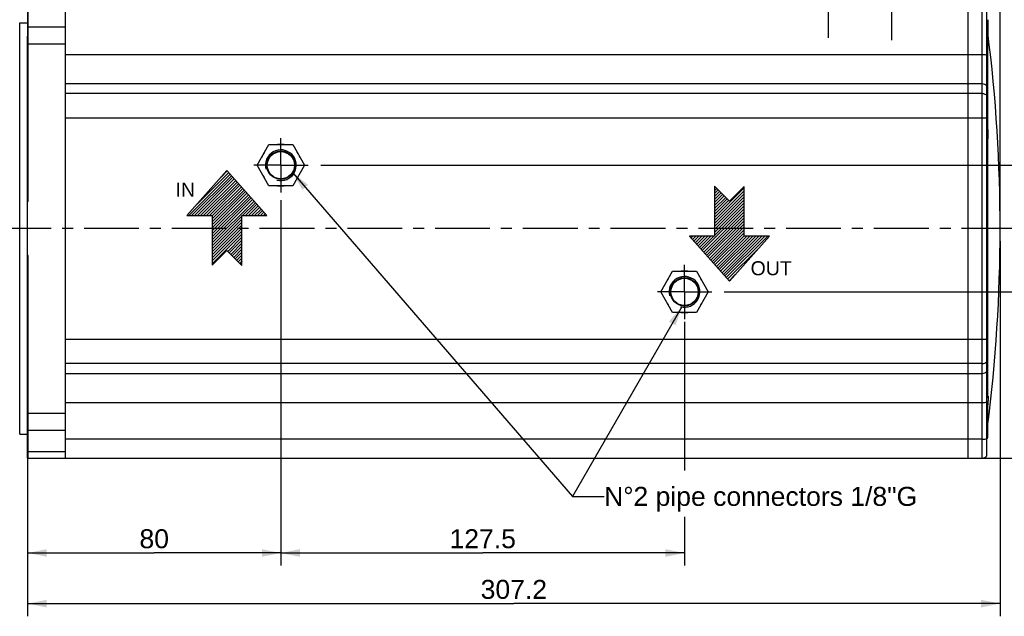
# Model space of a CAD drawing. Header units: millimetres. Extents: x 0 to 420, y 0 to 297.
# Tile 33 of 49: x 93 to 248, y 133 to 227. Entities that reach past the tile are written whole.
import ezdxf

# ---------------------------------------------------------------- set-up
doc = ezdxf.new("R2010")
doc.units = ezdxf.units.MM
doc.header["$LTSCALE"] = 23.1
doc.linetypes.add('CENTER', pattern=[0.6, 0.375, -0.075, 0.075, -0.075])
doc.layers.get('0').update_dxf_attribs({"linetype": 'CONTINUOUS'})
for name, color, linetype in [('AXIS', 7, 'CONTINUOUS'), ('COMPONENTS', 7, 'CONTINUOUS'), ('DETAIL', 7, 'CONTINUOUS'), ('DIMENSION', 7, 'CONTINUOUS')]:
    doc.layers.add(name, color=color, linetype=linetype)
doc.styles.get("Standard").update_dxf_attribs({"font": 'arial.ttf'})
doc.styles.add('TEXTSTYLE_10', font='arial.ttf')
doc.dimstyles.new('DIMSTYLE_1', dxfattribs={"dimtxt": 3, "dimasz": 3, "dimexe": 0.18, "dimexo": 0.0625, "dimgap": 0.09, "dimtad": 1, "dimlfac": 2, "dimdsep": 46, "dimtxsty": 'STANDARD', "dimblk": '_FILLED', "dimblk1": '_FILLED', "dimblk2": '_FILLED', "dimcen": 0.09, "dimadec": 0, "dimazin": 0, "dimtp": 0.5, "dimtm": 0.5, "dimtfac": 1, "dimtofl": 0, "dimtmove": 0, "dimatfit": 3, "dimldrblk": '_FILLED', "dimfxl": 1, "dimtolj": 1, "dimarcsym": 0})
doc.dimstyles.new('DIMSTYLE_4', dxfattribs={"dimtxt": 3, "dimasz": 3, "dimexe": 0.18, "dimexo": 0.0625, "dimgap": 0.09, "dimtad": 1, "dimlfac": 2, "dimdsep": 46, "dimtxsty": 'STANDARD', "dimblk": '_FILLED', "dimblk1": '_FILLED', "dimblk2": '_FILLED', "dimcen": 0.09, "dimadec": 0, "dimazin": 0, "dimtp": 0.3, "dimtm": 0.3, "dimtfac": 1, "dimtofl": 0, "dimtmove": 0, "dimatfit": 3, "dimldrblk": '_FILLED', "dimfxl": 1, "dimtolj": 1, "dimarcsym": 0})
doc.dimstyles.new('DIMSTYLE_5', dxfattribs={"dimtxt": 3, "dimasz": 3, "dimexe": 0.18, "dimexo": 0.0625, "dimgap": 0.09, "dimtad": 1, "dimdec": 3, "dimlfac": 2, "dimdsep": 46, "dimtxsty": 'STANDARD', "dimblk": '_FILLED', "dimblk1": '_FILLED', "dimblk2": '_FILLED', "dimcen": 0.09, "dimadec": 0, "dimazin": 0, "dimtp": 0.3, "dimtm": 0.3, "dimtfac": 1, "dimtdec": 3, "dimtofl": 0, "dimtmove": 0, "dimatfit": 3, "dimldrblk": '_FILLED', "dimfxl": 1, "dimtolj": 1, "dimarcsym": 0})
doc.dimstyles.get("Standard").update_dxf_attribs({"dimtxt": 3, "dimasz": 3, "dimexe": 0.18, "dimexo": 0.0625, "dimgap": 0.09, "dimtad": 1, "dimdec": 3, "dimdsep": 46, "dimtxsty": 'STANDARD', "dimblk": '_FILLED', "dimblk1": '_FILLED', "dimblk2": '_FILLED', "dimcen": 0.09, "dimadec": 0, "dimazin": 0, "dimtol": 1, "dimtp": 0.001, "dimtm": 0.001, "dimtfac": 1, "dimtdec": 3, "dimtofl": 0, "dimtmove": 0, "dimatfit": 3, "dimldrblk": '_FILLED', "dimfxl": 1, "dimtolj": 1, "dimarcsym": 0})

# ---------------------------------------------------------------- blocks, each defined once
blk = doc.blocks.new('_FILLED')
at = {"color": 0, "linetype": 'BYBLOCK'}
blk.add_solid([(0, 0), (-1, 0.2), (-1, -0.2)], dxfattribs=at)
blk = doc.blocks.new('*D0')
at = {"layer": 'DIMENSION', "color": 2, "linetype": 'CONTINUOUS'}
for p, q in [((134.05, 183.97), (134.05, 140.66)), ((197.8, 179.15), (197.8, 155.68)), ((197.8, 148.38), (197.8, 140.66)), ((134.05, 142.66), (165.93, 142.66)), ((197.8, 142.66), (165.93, 142.66))]:
    blk.add_line(p, q, dxfattribs=at)
at = {"layer": 'DIMENSION', "color": 2, "linetype": 'CONTINUOUS', "xscale": 3, "yscale": 3, "zscale": 3, "rotation": 180}
blk.add_blockref('_FILLED', (134.05, 142.66), dxfattribs=at)
at = {"layer": 'DIMENSION', "color": 2, "linetype": 'CONTINUOUS', "xscale": 3, "yscale": 3, "zscale": 3}
blk.add_blockref('_FILLED', (197.8, 142.66), dxfattribs=at)
at = {"layer": 'DIMENSION', "color": 2, "linetype": 'CONTINUOUS', "insert": (165.93, 146.41), "char_height": 3, "width": 10.4833, "attachment_point": 2, "line_spacing_factor": 0.9}
blk.add_mtext('127.5', dxfattribs=at)
blk = doc.blocks.new('*D4')
at = {"layer": 'DIMENSION', "color": 2, "linetype": 'CONTINUOUS'}
for p, q in [((134.05, 198.4), (134.05, 140.66)), ((94.05, 158.65), (94.05, 140.66)), ((94.05, 142.66), (114.05, 142.66)), ((134.05, 142.66), (114.05, 142.66))]:
    blk.add_line(p, q, dxfattribs=at)
at = {"layer": 'DIMENSION', "color": 2, "linetype": 'CONTINUOUS', "xscale": 3, "yscale": 3, "zscale": 3, "rotation": 180}
blk.add_blockref('_FILLED', (94.05, 142.66), dxfattribs=at)
at = {"layer": 'DIMENSION', "color": 2, "linetype": 'CONTINUOUS', "xscale": 3, "yscale": 3, "zscale": 3}
blk.add_blockref('_FILLED', (134.05, 142.66), dxfattribs=at)
at = {"layer": 'DIMENSION', "color": 2, "linetype": 'CONTINUOUS', "insert": (114.05, 146.41), "char_height": 3, "width": 4.6617, "attachment_point": 2, "line_spacing_factor": 0.9}
blk.add_mtext('80', dxfattribs=at)
blk = doc.blocks.new('*D8')
at = {"layer": 'DIMENSION', "color": 2, "linetype": 'CONTINUOUS'}
for p, q in [((247.65, 191.91), (247.65, 132.66)), ((94.05, 158.65), (94.05, 132.66)), ((94.05, 134.66), (170.85, 134.66)), ((247.65, 134.66), (170.85, 134.66))]:
    blk.add_line(p, q, dxfattribs=at)
at = {"layer": 'DIMENSION', "color": 2, "linetype": 'CONTINUOUS', "xscale": 3, "yscale": 3, "zscale": 3, "rotation": 180}
blk.add_blockref('_FILLED', (94.05, 134.66), dxfattribs=at)
at = {"layer": 'DIMENSION', "color": 2, "linetype": 'CONTINUOUS', "xscale": 3, "yscale": 3, "zscale": 3}
blk.add_blockref('_FILLED', (247.65, 134.66), dxfattribs=at)
at = {"layer": 'DIMENSION', "color": 2, "linetype": 'CONTINUOUS', "insert": (170.85, 138.41), "char_height": 3, "width": 10.4833, "attachment_point": 2, "line_spacing_factor": 0.9}
blk.add_mtext('307.2', dxfattribs=at)
blk = doc.blocks.new('*D9')
at = {"layer": 'DIMENSION', "color": 2, "linetype": 'CONTINUOUS'}
for p, q in [((64.05, 202.62), (64.05, 264.66)), ((94.05, 231.81), (94.05, 264.66)), ((64.05, 262.66), (79.05, 262.66)), ((94.05, 262.66), (79.05, 262.66))]:
    blk.add_line(p, q, dxfattribs=at)
at = {"layer": 'DIMENSION', "color": 2, "linetype": 'CONTINUOUS', "xscale": 3, "yscale": 3, "zscale": 3, "rotation": 180}
blk.add_blockref('_FILLED', (64.05, 262.66), dxfattribs=at)
at = {"layer": 'DIMENSION', "color": 2, "linetype": 'CONTINUOUS', "xscale": 3, "yscale": 3, "zscale": 3}
blk.add_blockref('_FILLED', (94.05, 262.66), dxfattribs=at)
at = {"layer": 'DIMENSION', "color": 2, "linetype": 'CONTINUOUS', "insert": (79.05, 266.41), "char_height": 3, "width": 4.6617, "attachment_point": 2, "line_spacing_factor": 0.9}
blk.add_mtext('60', dxfattribs=at)
blk = doc.blocks.new('*D11')
at = {"layer": 'DIMENSION', "color": 2, "linetype": 'CONTINUOUS'}
for p, q in [((204.09, 183.91), (259.65, 183.91)), ((257.65, 183.91), (257.65, 170.78)), ((257.65, 157.66), (257.65, 170.78)), ((244.55, 157.66), (259.65, 157.66))]:
    blk.add_line(p, q, dxfattribs=at)
at = {"layer": 'DIMENSION', "color": 2, "linetype": 'CONTINUOUS', "xscale": 3, "yscale": 3, "zscale": 3}
for p, rotation in [((257.65, 183.91), 90), ((257.65, 157.66), 270)]:
    blk.add_blockref('_FILLED', p, dxfattribs=dict(at, rotation=rotation))
at = {"layer": 'DIMENSION', "color": 2, "linetype": 'CONTINUOUS', "insert": (253.9, 170.78), "char_height": 3, "width": 8.1524, "attachment_point": 2, "rotation": 90, "line_spacing_factor": 0.9}
blk.add_mtext('52.5', dxfattribs=at)
blk = doc.blocks.new('*D12')
at = {"layer": 'DIMENSION', "color": 2, "linetype": 'CONTINUOUS'}
for p, q in [((140.34, 203.91), (259.65, 203.91)), ((257.65, 203.91), (257.65, 193.91)), ((257.65, 183.91), (257.65, 193.91)), ((204.09, 183.91), (259.65, 183.91))]:
    blk.add_line(p, q, dxfattribs=at)
at = {"layer": 'DIMENSION', "color": 2, "linetype": 'CONTINUOUS', "xscale": 3, "yscale": 3, "zscale": 3}
for p, rotation in [((257.65, 203.91), 90), ((257.65, 183.91), 270)]:
    blk.add_blockref('_FILLED', p, dxfattribs=dict(at, rotation=rotation))
at = {"layer": 'DIMENSION', "color": 2, "linetype": 'CONTINUOUS', "insert": (253.9, 193.91), "char_height": 3, "width": 4.6617, "attachment_point": 2, "rotation": 90, "line_spacing_factor": 0.9}
blk.add_mtext('40', dxfattribs=at)
blk = doc.blocks.new('*D13')
at = {"layer": 'DIMENSION', "color": 2, "linetype": 'CONTINUOUS'}
for p, q in [((230.55, 238.43), (230.55, 256.66)), ((247.65, 195.91), (247.65, 256.66)), ((230.55, 254.66), (239.1, 254.66)), ((247.65, 254.66), (239.1, 254.66))]:
    blk.add_line(p, q, dxfattribs=at)
at = {"layer": 'DIMENSION', "color": 2, "linetype": 'CONTINUOUS', "xscale": 3, "yscale": 3, "zscale": 3, "rotation": 180}
blk.add_blockref('_FILLED', (230.55, 254.66), dxfattribs=at)
at = {"layer": 'DIMENSION', "color": 2, "linetype": 'CONTINUOUS', "xscale": 3, "yscale": 3, "zscale": 3}
blk.add_blockref('_FILLED', (247.65, 254.66), dxfattribs=at)
at = {"layer": 'DIMENSION', "color": 2, "linetype": 'CONTINUOUS', "insert": (239.1, 258.41), "char_height": 3, "width": 8.1524, "attachment_point": 2, "line_spacing_factor": 0.9}
blk.add_mtext('34.2', dxfattribs=at)
blk = doc.blocks.new('*D15')
at = {"layer": 'DIMENSION', "color": 2, "linetype": 'CONTINUOUS'}
for p, q in [((200.05, 248.91), (200.05, 264.66)), ((247.65, 195.91), (247.65, 264.66)), ((200.05, 262.66), (223.85, 262.66)), ((247.65, 262.66), (223.85, 262.66))]:
    blk.add_line(p, q, dxfattribs=at)
at = {"layer": 'DIMENSION', "color": 2, "linetype": 'CONTINUOUS', "xscale": 3, "yscale": 3, "zscale": 3, "rotation": 180}
blk.add_blockref('_FILLED', (200.05, 262.66), dxfattribs=at)
at = {"layer": 'DIMENSION', "color": 2, "linetype": 'CONTINUOUS', "xscale": 3, "yscale": 3, "zscale": 3}
blk.add_blockref('_FILLED', (247.65, 262.66), dxfattribs=at)
at = {"layer": 'DIMENSION', "color": 2, "linetype": 'CONTINUOUS', "insert": (223.85, 266.41), "char_height": 3, "width": 8.1524, "attachment_point": 2, "line_spacing_factor": 0.9}
blk.add_mtext('95.2', dxfattribs=at)
blk = doc.blocks.new('COOLING_OUT_BL3', base_point=(124.63, 195.56))
at = {"layer": 'DETAIL', "color": 1, "linetype": 'CONTINUOUS'}
for p, q in [((125.53, 203.06), (119.22, 195.95)), ((126.03, 202.5), (119.49, 195.95)), ((126.25, 202.25), (119.96, 195.95)), ((125.81, 202.75), (120.85, 197.78)), ((125.59, 203), (124.63, 202.04)), ((131.85, 195.95), (125.53, 203.06)), ((126.48, 202), (120.43, 195.95)), ((126.7, 201.75), (120.9, 195.95)), ((126.92, 201.5), (121.38, 195.95)), ((127.14, 201.24), (121.85, 195.95)), ((127.37, 200.99), (122.32, 195.95)), ((127.59, 200.74), (122.79, 195.95)), ((127.81, 200.49), (123.22, 195.91)), ((128.03, 200.24), (123.22, 195.43)), ((128.26, 199.99), (123.22, 194.96)), ((128.48, 199.74), (123.22, 194.49)), ((128.7, 199.49), (123.22, 194.02)), ((128.92, 199.24), (123.22, 193.54)), ((129.15, 198.99), (123.22, 193.07)), ((129.37, 198.74), (123.22, 192.6)), ((129.59, 198.49), (123.22, 192.12)), ((129.81, 198.24), (123.22, 191.65)), ((130.03, 197.99), (127.99, 195.95)), ((130.26, 197.74), (128.47, 195.95)), ((119.22, 195.95), (123.22, 195.95)), ((123.22, 195.95), (123.22, 188.11)), ((127.9, 195.95), (131.85, 195.95)), ((127.9, 188.06), (127.9, 195.95)), ((130.48, 197.49), (128.94, 195.95)), ((130.7, 197.24), (129.41, 195.95)), ((130.92, 196.99), (129.88, 195.95)), ((131.15, 196.74), (130.36, 195.95)), ((131.37, 196.49), (130.83, 195.95)), ((131.59, 196.24), (131.3, 195.95)), ((131.81, 195.99), (131.78, 195.95)), ((127.9, 195.86), (123.22, 191.18)), ((127.9, 195.39), (123.22, 190.71)), ((127.9, 194.91), (123.22, 190.23)), ((127.9, 194.44), (123.22, 189.76)), ((127.9, 193.97), (123.22, 189.29)), ((127.9, 193.5), (123.22, 188.82)), ((127.9, 193.02), (123.22, 188.34)), ((127.9, 192.55), (125.65, 190.3)), ((127.9, 192.08), (125.89, 190.07)), ((127.9, 191.6), (126.13, 189.83)), ((123.22, 188.11), (125.53, 190.42)), ((125.53, 190.42), (127.9, 188.06)), ((127.9, 191.13), (126.36, 189.59)), ((127.9, 190.66), (126.6, 189.36)), ((127.9, 190.19), (126.84, 189.12)), ((127.9, 189.71), (127.07, 188.89)), ((127.9, 189.24), (127.31, 188.65)), ((127.9, 188.77), (127.55, 188.41)), ((127.9, 188.3), (127.78, 188.18))]:
    blk.add_line(p, q, dxfattribs=at)
at = {"layer": 'DETAIL', "color": 2, "linetype": 'CONTINUOUS', "style": 'TEXTSTYLE_10'}
blk.add_text('IN', height=2.211, dxfattribs=at).set_placement((117.41, 198.95))
blk = doc.blocks.new('COOLING_IN_BL4', base_point=(206.65, 193.11))
at = {"layer": 'DETAIL', "color": 5, "linetype": 'CONTINUOUS'}
for p, q in [((202.52, 200.61), (202.52, 192.71)), ((204.89, 198.24), (202.52, 200.61)), ((202.52, 200.37), (202.64, 200.49)), ((202.52, 195.64), (207.2, 200.32)), ((202.52, 199.89), (202.88, 200.25)), ((202.52, 199.42), (203.11, 200.01)), ((202.52, 195.17), (207.2, 199.85)), ((202.52, 198.95), (203.35, 199.78)), ((202.52, 198.48), (203.59, 199.54)), ((202.52, 194.69), (207.2, 199.37)), ((202.52, 198), (203.82, 199.31)), ((202.52, 197.53), (204.06, 199.07)), ((207.2, 200.55), (204.89, 198.24)), ((207.2, 192.71), (207.2, 200.55)), ((202.52, 194.22), (207.2, 198.9)), ((202.52, 197.06), (204.3, 198.83)), ((202.52, 196.59), (204.53, 198.6)), ((202.52, 193.75), (207.2, 198.43)), ((202.52, 196.11), (204.77, 198.36)), ((202.52, 193.28), (207.2, 197.96)), ((200.61, 190.42), (207.2, 197.01)), ((200.83, 190.17), (207.2, 196.54)), ((201.06, 189.92), (207.2, 196.07)), ((202.52, 192.8), (207.2, 197.48)), ((201.28, 189.67), (207.2, 195.59)), ((201.5, 189.42), (207.2, 195.12)), ((201.72, 189.17), (207.2, 194.65)), ((201.95, 188.92), (207.2, 194.18)), ((202.17, 188.67), (207.2, 193.7)), ((202.39, 188.42), (207.2, 193.23)), ((202.52, 192.71), (198.57, 192.71)), ((198.57, 192.71), (204.89, 185.61)), ((198.61, 192.67), (198.65, 192.71)), ((198.83, 192.42), (199.12, 192.71)), ((199.05, 192.17), (199.59, 192.71)), ((199.28, 191.92), (200.07, 192.71)), ((199.5, 191.67), (200.54, 192.71)), ((199.72, 191.42), (201.01, 192.71)), ((199.94, 191.17), (201.48, 192.71)), ((200.17, 190.92), (201.96, 192.71)), ((200.39, 190.67), (202.43, 192.71)), ((202.61, 188.17), (207.2, 192.76)), ((202.84, 187.92), (207.63, 192.71)), ((203.06, 187.67), (208.1, 192.71)), ((203.28, 187.42), (208.57, 192.71)), ((203.5, 187.17), (209.05, 192.71)), ((203.73, 186.92), (209.52, 192.71)), ((203.95, 186.67), (209.99, 192.71)), ((204.17, 186.42), (210.46, 192.71)), ((204.39, 186.17), (210.94, 192.71)), ((204.89, 185.61), (211.21, 192.71)), ((211.21, 192.71), (207.2, 192.71)), ((204.61, 185.92), (209.58, 190.88)), ((204.84, 185.67), (205.8, 186.63))]:
    blk.add_line(p, q, dxfattribs=at)
at = {"layer": 'DETAIL', "color": 2, "linetype": 'CONTINUOUS', "style": 'TEXTSTYLE_10'}
blk.add_text('OUT', height=2.211, dxfattribs=at).set_placement((208.23, 186.53))

msp = doc.modelspace()

# ---------------------------------------------------------------- linework, layer by layer
at = {"layer": 'AXIS', "color": 2, "linetype": 'CENTER'}
for p, q in [((220.55283, 224.04166), (220.55283, 236.42619)), ((230.55283, 223.64216), (230.55283, 236.42619)), ((134.05283, 203.90615), (134.05283, 208.19811)), ((134.05283, 203.90615), (129.76087, 203.90615)), ((134.05283, 203.90615), (134.05283, 199.61419)), ((134.05283, 203.90615), (138.34479, 203.90615)), ((250.23429, 193.90615), (61.05283, 193.90615)), ((197.80283, 183.90615), (197.80283, 188.19811)), ((197.80283, 183.90615), (193.51087, 183.90615)), ((197.80283, 183.90615), (202.09479, 183.90615)), ((197.80283, 183.90615), (197.80283, 179.61419))]:
    msp.add_line(p, q, dxfattribs=at)
at = {"layer": 'COMPONENTS', "color": 7, "linetype": 'CONTINUOUS'}
for p, q in [((94.05283, 230.15615), (94.05283, 224.37401)), ((94.15283, 198.17083), (94.15283, 230.15615)), ((100.05283, 157.65615), (100.05283, 230.15615)), ((242.55283, 230.15615), (242.55283, 157.65615)), ((245.55283, 157.99471), (245.55283, 229.81759)), ((92.80283, 161.40615), (92.80283, 226.40615)), ((92.80283, 226.40615), (94.05283, 226.40615)), ((245.70283, 226.89246), (245.70283, 223.89246)), ((94.05283, 157.65615), (94.05283, 224.28067)), ((94.15283, 224.28067), (94.05283, 224.28067)), ((94.15283, 214.14568), (94.05283, 214.14568)), ((94.15283, 208.93989), (94.05283, 208.93989)), ((130.30006, 203.90615), (132.17645, 207.15615)), ((132.17645, 207.15615), (135.92922, 207.15615)), ((135.92922, 207.15615), (137.80561, 203.90615)), ((132.17645, 200.65615), (130.30006, 203.90615)), ((137.80561, 203.90615), (135.92922, 200.65615)), ((135.92922, 200.65615), (132.17645, 200.65615)), ((94.15283, 198.17083), (94.05283, 198.17083)), ((94.15283, 189.64147), (94.05283, 189.64147)), ((94.15283, 157.65615), (94.15283, 189.64147)), ((194.05006, 183.90615), (195.92645, 187.15615)), ((195.92645, 187.15615), (199.67922, 187.15615)), ((199.67922, 187.15615), (201.55561, 183.90615)), ((195.92645, 180.65615), (194.05006, 183.90615)), ((201.55561, 183.90615), (199.67922, 180.65615)), ((199.67922, 180.65615), (195.92645, 180.65615)), ((94.15283, 178.87241), (94.05283, 178.87241)), ((245.70283, 174.95304), (245.70283, 177.95296)), ((94.15283, 173.66662), (94.05283, 173.66662)), ((94.15283, 163.53163), (94.05283, 163.53163)), ((245.70283, 160.91984), (245.70283, 162.93958)), ((92.80283, 161.40615), (94.05283, 161.40615)), ((94.15283, 160.64601), (94.05283, 160.64601)), ((94.05283, 157.65615), (244.80283, 157.65615))]:
    msp.add_line(p, q, dxfattribs=at)
at = {"layer": 'COMPONENTS', "color": 9, "linetype": 'CONTINUOUS'}
for p, q in [((244.80283, 157.65615), (244.80283, 230.15615)), ((94.15283, 225.78274), (100.05283, 225.78274)), ((94.15283, 223.0984), (100.05283, 223.0984)), ((245.6668, 223.84237), (245.6668, 210.18175)), ((100.05283, 221.39097), (244.80283, 221.39097)), ((100.05283, 216.79477), (244.80283, 216.79477)), ((244.80283, 215.24054), (100.05283, 215.24054)), ((100.05283, 211.37684), (245.55283, 211.37684)), ((245.6668, 207.92056), (245.6668, 178.00377)), ((100.05283, 176.43546), (245.55283, 176.43546)), ((245.6668, 174.90224), (245.6668, 167.21053)), ((244.80283, 172.57175), (100.05283, 172.57175)), ((100.05283, 171.01753), (244.80283, 171.01753)), ((100.05283, 166.42133), (244.80283, 166.42133)), ((245.6668, 165.95713), (245.6668, 162.64033)), ((100.05283, 164.7139), (94.15283, 164.7139)), ((100.05283, 162.02955), (94.15283, 162.02955)), ((244.80283, 160.62087), (100.05283, 160.62087)), ((94.15283, 158.69063), (100.05283, 158.69063))]:
    msp.add_line(p, q, dxfattribs=at)
at = {"layer": 'COMPONENTS', "color": 7, "linetype": 'CONTINUOUS'}
for centre, radius in [((134.05283, 203.90615), 2.2415), ((134.05283, 203.90615), 2.1415), ((197.80283, 183.90615), 2.2415), ((197.80283, 183.90615), 2.1415)]:
    msp.add_circle(centre, radius, dxfattribs=at)
for centre, radius, start, end in [((0.55283, 193.90615), 247.1, 352.7308208, 7.1992904), ((243.47158, 225.39246), 2.68858, 320.7362814, 326.0882865), ((134.05283, 203.90615), 3.28925, 81.1398346, 98.8601654), ((134.05283, 203.90615), 3.28925, 141.1398346, 158.8601654), ((134.05283, 203.90615), 3.28925, 21.1398346, 38.8601654), ((134.05283, 203.90615), 3.28925, 201.1398346, 218.8601654), ((134.05283, 203.90615), 3.28925, 321.1398346, 338.8601654), ((134.05283, 203.90615), 3.28925, 261.1398346, 278.8601654), ((197.80283, 183.90615), 3.28925, 81.1398346, 98.8601654), ((197.80283, 183.90615), 3.28925, 141.1398346, 158.8601654), ((197.80283, 183.90615), 3.28925, 21.1398346, 38.8601654), ((197.80283, 183.90615), 3.28925, 201.1398346, 218.8601654), ((197.80283, 183.90615), 3.28925, 321.1398346, 338.8601654), ((197.80283, 183.90615), 3.28925, 261.1398346, 278.8601654), ((243.47158, 176.453), 2.68858, 33.9117135, 39.2637186), ((243.47158, 176.453), 2.68858, 320.7362814, 326.0882865), ((240.57977, 167.27209), 5.18394, 357.9771905, 358.5472889), ((245.54281, 162.65615), 0.125, 270, 352.7308208), ((243.47158, 162.41984), 2.68858, 320.7362814, 326.0882865), ((244.80283, 158.65615), 1, 270, 318.5903779)]:
    msp.add_arc(centre, radius, start, end, dxfattribs=at)
at = {"layer": 'COMPONENTS', "color": 2, "linetype": 'CONTINUOUS'}
for centre in [(134.05283, 203.90615), (197.80283, 183.90615)]:
    msp.add_arc(centre, 2.432, 255, 195, dxfattribs=at)
at = {"layer": 'COMPONENTS', "color": 9, "linetype": 'CONTINUOUS'}
for points, knots in [([(244.80283, 221.39097), (244.94019, 221.39097), (245.19243, 221.3778), (245.44259, 221.33569), (245.55283, 221.30334)], [0, 0, 0, 0, 0.544529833, 1, 1, 1, 1]), ([(244.80283, 216.79477), (244.94291, 216.79477), (245.22471, 216.73722), (245.45937, 216.57012), (245.55283, 216.46775)], [0, 0, 0, 0, 0.502619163, 1, 1, 1, 1]), ([(244.80283, 215.24054), (244.94291, 215.24054), (245.22471, 215.18299), (245.45937, 215.01589), (245.55283, 214.91352)], [0, 0, 0, 0, 0.502619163, 1, 1, 1, 1]), ([(244.80283, 172.57175), (244.94291, 172.57175), (245.22471, 172.62931), (245.45937, 172.79641), (245.55283, 172.89878)], [0, 0, 0, 0, 0.502619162, 1, 1, 1, 1]), ([(244.80283, 171.01753), (244.94291, 171.01753), (245.22471, 171.07508), (245.45937, 171.24218), (245.55283, 171.34455)], [0, 0, 0, 0, 0.502619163, 1, 1, 1, 1]), ([(244.80283, 166.42133), (244.94019, 166.42133), (245.19243, 166.43449), (245.44259, 166.4766), (245.55283, 166.50896)], [0, 0, 0, 0, 0.544529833, 1, 1, 1, 1]), ([(244.80283, 160.62087), (244.94019, 160.62087), (245.19243, 160.63404), (245.44259, 160.67614), (245.55283, 160.7085)], [0, 0, 0, 0, 0.544529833, 1, 1, 1, 1])]:
    msp.add_open_spline(points, degree=3, knots=knots, dxfattribs=at)
at = {"layer": 'COMPONENTS', "color": 7, "linetype": 'CONTINUOUS'}
for points, knots in [([(245.6668, 210.18175), (245.66347, 210.20732), (245.63637, 210.26014), (245.5811, 210.28122), (245.55283, 210.28325)], [0, 0, 0, 0, 0.476397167, 1, 1, 1, 1]), ([(245.76327, 208.69284), (245.76327, 208.94246), (245.74386, 209.44), (245.69891, 209.93589), (245.6668, 210.18175)], [0, 0, 0, 0, 0.501681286, 1, 1, 1, 1]), ([(245.6668, 207.92056), (245.67568, 207.9226), (245.69377, 207.94312), (245.72009, 208.01511), (245.74363, 208.16516), (245.76014, 208.4025), (245.76327, 208.58843), (245.76327, 208.69284)], [0, 0, 0, 0, 0.034589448, 0.093378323, 0.295116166, 0.603465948, 1, 1, 1, 1]), ([(245.55283, 207.9223), (245.56389, 207.92224), (245.59837, 207.9219), (245.63282, 207.92014), (245.65624, 207.92007)], [0, 0, 0, 0, 0.320745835, 1, 1, 1, 1]), ([(245.65624, 207.92007), (245.65748, 207.92006), (245.661, 207.92011), (245.66458, 207.92005), (245.6668, 207.92056)], [0, 0, 0, 0, 0.352491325, 1, 1, 1, 1]), ([(245.6668, 167.21053), (245.66498, 167.20232), (245.64169, 167.16119), (245.58985, 167.14692), (245.55283, 167.14506)], [0, 0, 0, 0, 0.185052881, 1, 1, 1, 1]), ([(245.6668, 167.21053), (245.67344, 167.24049), (245.68542, 167.29187), (245.70475, 167.35893), (245.71888, 167.39621), (245.73224, 167.41829), (245.73872, 167.4183)], [0, 0, 0, 0, 0.41332783, 0.719079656, 0.912752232, 1, 1, 1, 1]), ([(245.76048, 167.08911), (245.75456, 166.92058), (245.72773, 166.54268), (245.69029, 166.16585), (245.6668, 165.95713)], [0, 0, 0, 0, 0.445336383, 1, 1, 1, 1]), ([(245.73872, 167.4183), (245.74404, 167.41832), (245.75395, 167.39795), (245.75794, 167.36441), (245.763, 167.30363), (245.76327, 167.25735), (245.76327, 167.23025)], [0, 0, 0, 0, 0.082711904, 0.272102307, 0.578913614, 1, 1, 1, 1]), ([(245.76327, 167.23025), (245.76327, 167.22329), (245.76316, 167.19342), (245.76262, 167.16356), (245.76204, 167.14067)], [0, 0, 0, 0, 0.233046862, 1, 1, 1, 1]), ([(245.55283, 165.83636), (245.58202, 165.83892), (245.64002, 165.86909), (245.6635, 165.92781), (245.6668, 165.95713)], [0, 0, 0, 0, 0.498273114, 1, 1, 1, 1])]:
    msp.add_open_spline(points, degree=3, knots=knots, dxfattribs=at)

# ---------------------------------------------------------------- block references
at = {"layer": 'DETAIL', "color": 2, "linetype": 'CONTINUOUS'}
for name, p in [('COOLING_OUT_BL3', (124.63186, 195.55637)), ('COOLING_IN_BL4', (206.65437, 193.10662))]:
    msp.add_blockref(name, p, dxfattribs=at)

# ---------------------------------------------------------------- texts
at = {"layer": 'DETAIL', "color": 2, "linetype": 'CONTINUOUS', "insert": (185.11157, 153.10069), "char_height": 3, "width": 49.8104089, "attachment_point": 1, "line_spacing_factor": 0.9}
msp.add_mtext('N\\Fgdt;{\\Fgdt;~}\\Farial.ttf;2 pipe connectors 1/8"G', dxfattribs=at)

# ---------------------------------------------------------------- dimensions: what is measured, and where the dimension line sits
at = {"layer": 'DIMENSION', "color": 2, "linetype": 'CONTINUOUS'}
for base, p1, p2, dimstyle, picture, middle in [((94.05283, 262.65616), (64.05288, 202.61737), (94.05283, 231.80633), 'DIMSTYLE_4', '*D9', (76.722, 264.90616)), ((247.65283, 262.65616), (200.05283, 248.90615), (247.65283, 195.90615), 'DIMSTYLE_5', '*D15', (219.77663, 264.90616)), ((247.65283, 254.65616), (230.55283, 238.42619), (247.65283, 195.90615), 'DIMSTYLE_5', '*D13', (235.02663, 256.90616)), ((134.05283, 142.65615), (94.05283, 158.64601), (134.05283, 198.40391), 'DIMSTYLE_4', '*D4', (111.72198, 144.90615)), ((197.80283, 142.65615), (134.05283, 183.97262), (197.80283, 179.15255), 'DIMSTYLE_1', '*D0', (160.6862, 144.90615))]:
    dim = msp.add_linear_dim(base=base, p1=p1, p2=p2, dimstyle=dimstyle, dxfattribs=at)
    dim.commit()
    dim.dimension.update_dxf_attribs({"geometry": picture, "text_midpoint": middle, "dimtype": 160})
for base, p1, p2, angle, dimstyle, picture, middle in [((257.65283, 183.90615), (140.34479, 203.90615), (204.09479, 183.90615), 270, 'DIMSTYLE_4', '*D12', (256.44723, 191.82237)), ((94.05283, 134.65615), (247.65283, 191.90615), (94.05283, 158.64601), 180, 'DIMSTYLE_1', '*D8', (165.6112, 136.90615)), ((257.65283, 157.65615), (204.09479, 183.90615), (244.55283, 157.65615), 270, 'DIMSTYLE_4', '*D11', (257.22927, 167.13703))]:
    dim = msp.add_linear_dim(base=base, p1=p1, p2=p2, angle=angle, dimstyle=dimstyle, dxfattribs=at)
    dim.commit()
    dim.dimension.update_dxf_attribs({"geometry": picture, "text_midpoint": middle, "dimtype": 160})

# ---------------------------------------------------------------- leaders
at = {"layer": 'DETAIL', "color": 2, "linetype": 'CONTINUOUS'}
for points in [[(135.93449, 202.68818), (180.11157, 151.60069), (185.11157, 151.60069)], [(197.36416, 181.51404), (180.11157, 151.60069), (185.11157, 151.60069)]]:
    msp.add_leader(points, dimstyle='STANDARD', override={"dimtad": 0}, dxfattribs=at)

doc.saveas('drawing.dxf')
